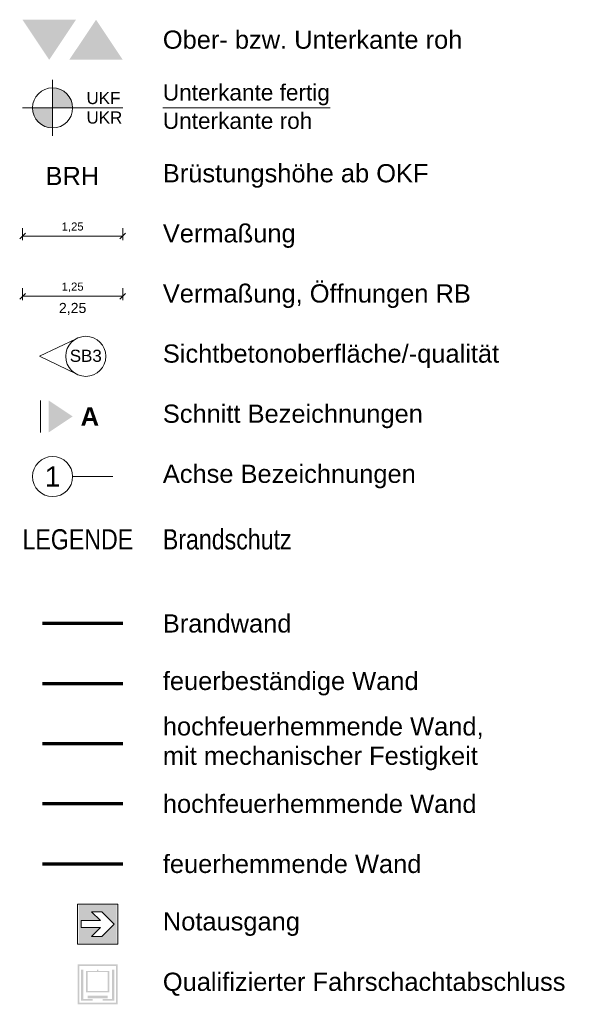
# Model space of a CAD drawing. Header units: metres. Extents: x -167 to 152, y -127 to 99.
# Tile 211 of 225: x 34.42 to 41.35, y -25.78 to -13.5. Entities that reach past the tile are written whole.
import ezdxf

# ---------------------------------------------------------------- set-up
doc = ezdxf.new("R2010")
doc.units = ezdxf.units.M
doc.header["$PDMODE"] = 1
doc.header["$PDSIZE"] = -2
doc.linetypes.add('Achsen 01', pattern=[5.291531, 3.175, -1.058062, 0.352704, -0.705764])
doc.linetypes.add('gestrichelt - 01', pattern=[2, 1, -1])
doc.layers.get('0').update_dxf_attribs({"lineweight": 25})
for name, color, linetype, lineweight in [('_Legende (2D)', 7, 'Continuous', 9), ('AV1-Brandschutzkonzept-Brandschutzkonzept', 7, 'Continuous', 5), ('Bemaßung-Bemaßung', 7, 'Continuous', 9), ('Keine', 7, 'Continuous', 9)]:
    doc.layers.add(name, color=color, linetype=linetype, lineweight=lineweight)
doc.layers.get('0').freeze()
doc.styles.add('Arial', font='arial.ttf')
doc.styles.add('Arial (bold)', font='arialbd.ttf')
doc.styles.add('Arial Narrow', font='ARIALN.TTF')
doc.dimstyles.new('COE 50', dxfattribs={"dimtxt": 126.090495, "dimasz": 0.001414, "dimexe": 0.001, "dimexo": 0.01, "dimgap": 0.001, "dimtad": 1, "dimdec": 3, "dimtxsty": 'Arial', "dimblk": 'VW_SLASH-4', "dimblk1": 'VW_SLASH-4', "dimblk2": 'VW_SLASH-4', "dimcen": 0, "dimadec": 3, "dimazin": 0, "dimtfac": 0.8, "dimtdec": 3, "dimtix": 1, "dimtmove": 0, "dimatfit": 0, "dimldrblk": 'VW_SLASH-3', "dimfxl": 0.002, "dimfxlon": 1, "dimfrac": 2, "dimtolj": 1, "dimarcsym": 0})

# ---------------------------------------------------------------- blocks, each defined once
blk = doc.blocks.new('Group-832')
at = {"layer": 'Keine', "color": 7, "linetype": 'Continuous', "lineweight": 9, "transparency": 33554687}
for points in [[(34.457, -13.5), (34.79, -14), (35.124, -13.5)], [(35.04, -14), (35.374, -13.5), (35.707, -14)]]:
    blk.add_solid(points, dxfattribs=at)
blk = doc.blocks.new('Group-833')
at = {"layer": 'Keine', "color": 7, "transparency": 33554687, "char_height": 0.1513, "attachment_point": 4, "line_spacing_factor": 0.967718, "style": 'Arial'}
for s, insert in [('UKF', (35.255, -14.478)), ('UKR', (35.255, -14.721))]:
    blk.add_mtext(s, dxfattribs=dict(at, insert=insert))
at = {"color": 255, "linetype": 'Continuous', "lineweight": 9, "transparency": 33554687}
blk.add_wipeout([(34.832, -14.85), (34.655, -14.777), (34.582, -14.6), (34.655, -14.423), (34.832, -14.35), (35.008, -14.423), (35.082, -14.599), (35.009, -14.776)], dxfattribs=at).dxf.layer = 'Keine'
at = {"layer": 'Keine', "linetype": 'Continuous', "lineweight": 0, "transparency": 33554687}
h = blk.add_hatch(color=7, dxfattribs=at)
edge = h.paths.add_edge_path()
edge.add_arc((34.832, -14.6), 0.25, 0, 90)
edge.add_line((34.832, -14.35), (34.832, -14.6))
edge.add_line((34.832, -14.6), (35.082, -14.6))
h = blk.add_hatch(color=7, dxfattribs=at)
edge = h.paths.add_edge_path()
edge.add_arc((34.832, -14.6), 0.25, 180, 270)
edge.add_line((34.832, -14.85), (34.832, -14.6))
edge.add_line((34.832, -14.6), (34.582, -14.6))
at = {"layer": 'Keine', "color": 7, "linetype": 'Continuous', "lineweight": 9, "transparency": 33554687}
for p, q in [((34.832, -14.25), (34.832, -14.95)), ((34.457, -14.6), (35.707, -14.6))]:
    blk.add_line(p, q, dxfattribs=at)
blk.add_circle((34.832, -14.6), 0.25, dxfattribs=at)
for start, end in [(0, 90), (180, 270)]:
    blk.add_arc((34.832, -14.6), 0.25, start, end, dxfattribs=at)
blk = doc.blocks.new('Group-834')
at = {"layer": 'Keine', "color": 7, "linetype": 'Continuous', "lineweight": 9, "transparency": 33554687, "flags": 128}
blk.add_lwpolyline([(35.124, -17.481), (34.668, -17.699), (35.124, -17.917)], dxfattribs=at)
at = {"layer": 'Keine', "color": 7, "linetype": 'Continuous', "lineweight": 9, "transparency": 33554687}
blk.add_circle((35.246, -17.699), 0.25, dxfattribs=at)
at = {"layer": 'Keine', "color": 7, "transparency": 33554687, "insert": (35.046, -17.617), "char_height": 0.1513, "attachment_point": 1, "line_spacing_factor": 0.967718, "style": 'Arial'}
blk.add_mtext('SB3', dxfattribs=at)
blk = doc.blocks.new('VW_SLASH-4')
at = {"color": 0, "linetype": 'ByBlock', "lineweight": -2, "transparency": 16777216}
blk.add_line((0, 0), (-1, 0), dxfattribs=at)
at = {"color": 0, "linetype": 'Continuous', "lineweight": 15, "transparency": 16777216, "flags": 128}
blk.add_lwpolyline([(0.5, 0.5), (-0.5, -0.5)], dxfattribs=at)
blk = doc.blocks.new('*D2165')
at = {"layer": 'Bemaßung-Bemaßung', "color": 0, "linetype": 'Continuous', "lineweight": -2, "transparency": 33554687}
for p, q in [((34.457, -16.099), (34.457, -16.249)), ((35.636, -16.199), (34.528, -16.199)), ((35.707, -16.099), (35.707, -16.249))]:
    blk.add_line(p, q, dxfattribs=at)
at = {"layer": 'Defpoints', "color": 0, "transparency": 33554687}
for p in [(34.457, -15.949), (35.707, -15.949), (34.457, -16.199)]:
    blk.add_point(p, dxfattribs=at)
at = {"layer": 'Bemaßung-Bemaßung', "color": 0, "lineweight": -2, "xscale": 0.070693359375, "yscale": 0.070693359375, "zscale": 0.070693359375, "rotation": 180}
blk.add_blockref('VW_SLASH-4', (34.457, -16.199), dxfattribs=at)
at = {"layer": 'Bemaßung-Bemaßung', "color": 0, "lineweight": -2, "xscale": 0.070693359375, "yscale": 0.070693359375, "zscale": 0.070693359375}
blk.add_blockref('VW_SLASH-4', (35.707, -16.199), dxfattribs=at)
at = {"layer": 'Bemaßung-Bemaßung', "color": 0, "lineweight": 25, "transparency": 33554687, "insert": (35.082, -16.089), "char_height": 0.1009, "attachment_point": 5, "style": 'Arial'}
blk.add_mtext('\\A1;1,25', dxfattribs=at)
blk = doc.blocks.new('VW_SLASH-3')
at = {"color": 0, "linetype": 'ByBlock', "lineweight": -2, "transparency": 16777216}
blk.add_line((0, 0), (-1, 0), dxfattribs=at)
at = {"color": 0, "linetype": 'Continuous', "lineweight": 15, "transparency": 16777216, "flags": 128}
blk.add_lwpolyline([(0.5, 0.5), (-0.5, -0.5)], dxfattribs=at)
blk = doc.blocks.new('*D2166')
at = {"layer": 'Bemaßung-Bemaßung', "color": 0, "linetype": 'Continuous', "lineweight": -2, "transparency": 33554687}
for p, q in [((34.457, -16.849), (34.457, -16.999)), ((35.636, -16.949), (34.528, -16.949)), ((35.707, -16.849), (35.707, -16.999))]:
    blk.add_line(p, q, dxfattribs=at)
at = {"layer": 'Defpoints', "color": 0, "transparency": 33554687}
for p in [(34.457, -16.699), (35.707, -16.699), (34.457, -16.949)]:
    blk.add_point(p, dxfattribs=at)
at = {"layer": 'Bemaßung-Bemaßung', "color": 0, "lineweight": -2, "xscale": 0.070693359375, "yscale": 0.070693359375, "zscale": 0.070693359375, "rotation": 180}
blk.add_blockref('VW_SLASH-4', (34.457, -16.949), dxfattribs=at)
at = {"layer": 'Bemaßung-Bemaßung', "color": 0, "lineweight": -2, "xscale": 0.070693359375, "yscale": 0.070693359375, "zscale": 0.070693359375}
blk.add_blockref('VW_SLASH-4', (35.707, -16.949), dxfattribs=at)
at = {"layer": 'Bemaßung-Bemaßung', "color": 0, "lineweight": 25, "transparency": 33554687, "insert": (35.082, -16.839), "char_height": 0.1009, "attachment_point": 5, "style": 'Arial'}
blk.add_mtext('\\A1;1,25', dxfattribs=at)
blk = doc.blocks.new('Group-838')
at = {"color": 255, "linetype": 'Continuous', "transparency": 33554687}
blk.add_wipeout([(35.144, -24.533), (35.645, -24.533), (35.645, -25.033), (35.144, -25.033)], dxfattribs=at).dxf.layer = 'Keine'
at = {"layer": 'Keine', "color": 7, "linetype": 'Continuous', "transparency": 33554687, "flags": 128}
blk.add_lwpolyline([(35.144, -24.533), (35.645, -24.533), (35.645, -25.033), (35.144, -25.033)], close=True, dxfattribs=at)
at = {"layer": 'Keine', "color": 106, "linetype": 'Continuous', "true_color": 0x008011, "transparency": 33554687}
blk.add_solid([(35.157, -25.021), (35.632, -25.021), (35.157, -24.546), (35.632, -24.546)], dxfattribs=at)
at = {"color": 255, "linetype": 'Continuous', "transparency": 33554687}
blk.add_wipeout([(35.429, -24.827), (35.318, -24.938), (35.445, -24.938), (35.6, -24.783), (35.445, -24.629), (35.318, -24.629), (35.429, -24.739), (35.189, -24.739), (35.189, -24.827)], dxfattribs=at).dxf.layer = 'Keine'
at = {"layer": 'Keine', "color": 255, "linetype": 'Continuous', "transparency": 33554687, "flags": 128}
blk.add_lwpolyline([(35.429, -24.827), (35.318, -24.938), (35.445, -24.938), (35.6, -24.783), (35.445, -24.629), (35.318, -24.629), (35.429, -24.739), (35.189, -24.739), (35.189, -24.827)], close=True, dxfattribs=at)
blk = doc.blocks.new('Group-839')
at = {"color": 255, "linetype": 'Continuous', "lineweight": 5, "transparency": 33554687}
blk.add_wipeout([(35.144, -25.283), (35.645, -25.283), (35.645, -25.783), (35.144, -25.783)], dxfattribs=at).dxf.layer = 'AV1-Brandschutzkonzept-Brandschutzkonzept'
at = {"layer": 'AV1-Brandschutzkonzept-Brandschutzkonzept', "linetype": 'Continuous', "lineweight": 0, "transparency": 33554687}
h = blk.add_hatch(color=25, dxfattribs=at)
h.paths.add_polyline_path([(35.144, -25.283), (35.645, -25.283), (35.645, -25.783), (35.144, -25.783)])
h.paths.add_polyline_path([(35.165, -25.304), (35.165, -25.762), (35.624, -25.762), (35.624, -25.304)])
for points in [[(35.215, -25.719), (35.332, -25.719), (35.332, -25.74), (35.186, -25.74), (35.186, -25.35), (35.215, -25.35)], [(35.574, -25.719), (35.457, -25.719), (35.457, -25.74), (35.603, -25.74), (35.603, -25.35), (35.574, -25.35)]]:
    blk.add_hatch(color=250, dxfattribs=at).paths.add_polyline_path(points)
h = blk.add_hatch(color=250, dxfattribs=at)
h.paths.add_polyline_path([(35.386, -25.35), (35.402, -25.35), (35.402, -25.366), (35.541, -25.366), (35.541, -25.632), (35.248, -25.632), (35.248, -25.366), (35.386, -25.366)])
h.paths.add_polyline_path([(35.52, -25.616), (35.52, -25.382), (35.269, -25.382), (35.269, -25.616)])
at = {"layer": 'AV1-Brandschutzkonzept-Brandschutzkonzept', "color": 250, "linetype": 'Continuous', "transparency": 33554687}
blk.add_solid([(35.269, -25.707), (35.52, -25.707), (35.269, -25.677), (35.52, -25.677)], dxfattribs=at)
blk = doc.blocks.new('Legende (2D)')
at = {"layer": 'AV1-Brandschutzkonzept-Brandschutzkonzept', "color": 14, "linetype": 'gestrichelt - 01', "lineweight": 70, "transparency": 33554687}
blk.add_line((35.7069, -21.0333), (34.4569, -21.0333), dxfattribs=at)
at = {"layer": 'Keine', "color": 7, "linetype": 'Continuous', "lineweight": 9, "transparency": 33554687}
blk.add_line((36.2069, -14.5996), (38.2933, -14.5996), dxfattribs=at)
at = {"layer": 'Keine', "color": 7, "linetype": 'Achsen 01', "lineweight": 18, "transparency": 33554687}
blk.add_line((34.6819, -18.2492), (34.6819, -18.6492), dxfattribs=at)
at = {"layer": 'Keine', "color": 1, "linetype": 'Achsen 01', "lineweight": 18, "true_color": 0xff0000, "transparency": 33554687}
blk.add_line((35.5819, -19.1992), (35.0819, -19.1992), dxfattribs=at)
at = {"layer": 'Keine', "color": 220, "linetype": 'gestrichelt - 01', "lineweight": 70, "true_color": 0xff00bc, "transparency": 33554687}
blk.add_line((35.7069, -21.7833), (34.4569, -21.7833), dxfattribs=at)
at = {"layer": 'Keine', "color": 2, "linetype": 'gestrichelt - 01', "lineweight": 70, "true_color": 0xdfff00, "transparency": 33554687}
blk.add_line((35.7069, -22.5333), (34.4569, -22.5333), dxfattribs=at)
at = {"layer": 'Keine', "color": 1, "linetype": 'gestrichelt - 01', "lineweight": 70, "true_color": 0xff0000, "transparency": 33554687}
blk.add_line((35.7069, -23.2833), (34.4569, -23.2833), dxfattribs=at)
at = {"layer": 'Keine', "color": 40, "linetype": 'gestrichelt - 01', "lineweight": 70, "true_color": 0xffc000, "transparency": 33554687}
blk.add_line((35.7069, -24.0333), (34.4569, -24.0333), dxfattribs=at)
at = {"layer": 'Keine', "color": 1, "linetype": 'Continuous', "lineweight": 18, "true_color": 0xff0000, "transparency": 33554687}
blk.add_circle((34.8319, -19.1992), 0.25, dxfattribs=at)
at = {"layer": 'Keine', "color": 7, "linetype": 'Continuous', "lineweight": 18, "transparency": 33554687}
blk.add_solid([(34.7819, -18.2492), (34.7819, -18.6492), (35.0819, -18.4492)], dxfattribs=at)
at = {"layer": 'Keine', "color": 7, "transparency": 33554687}
for name in ['Group-832', 'Group-833', 'Group-834', 'Group-838', 'Group-839']:
    blk.add_blockref(name, (0, 0), dxfattribs=at)
at = {"layer": 'AV1-Brandschutzkonzept-Brandschutzkonzept', "color": 7, "transparency": 33554687, "attachment_point": 4, "line_spacing_factor": 0.969122, "style": 'Arial'}
for s, insert, char_height in [('Notausgang', (36.2069, -24.7833), 0.22696), ('Qualifizierter Fahrschachtabschluss', (36.2069, -25.5333), 0.226963)]:
    blk.add_mtext(s, dxfattribs=dict(at, insert=insert, char_height=char_height))
at = {"layer": 'Keine', "color": 7, "transparency": 33554687}
for s, insert, char_height, attachment_point, line_spacing_factor, style in [('Ober- bzw. Unterkante roh', (36.2069, -13.75), 0.226963, 4, 0.969122, 'Arial'), ('Unterkante fertig', (36.2069, -14.4373), 0.201745, 4, 0.969122, 'Arial'), ('Unterkante roh', (36.2069, -14.7619), 0.201745, 4, 0.969122, 'Arial'), ('BRH', (34.7436, -15.4492), 0.22696, 4, 0.969122, 'Arial'), ('Brüstungshöhe ab OKF', (36.2069, -15.4492), 0.226963, 4, 0.969122, 'Arial'), ('Vermaßung', (36.2069, -16.1992), 0.22696, 4, 0.969122, 'Arial'), ('Vermaßung, Öffnungen RB', (36.2069, -16.9492), 0.226963, 4, 0.969122, 'Arial'), ('2,25', (35.0819, -17.0329), 0.12609, 2, 0.969122, 'Arial'), ('Sichtbetonoberfläche/-qualität', (36.2069, -17.6992), 0.226963, 4, 0.969122, 'Arial'), ('Schnitt Bezeichnungen', (36.2069, -18.4492), 0.226963, 4, 0.969122, 'Arial'), ('A', (35.1819, -18.4492), 0.227, 4, 0.969122, 'Arial (bold)'), ('Achse Bezeichnungen', (36.2069, -19.1992), 0.226963, 4, 0.969122, 'Arial'), ('LEGENDE', (34.4569, -19.8564), 0.25218, 1, 0.966594, 'Arial Narrow'), ('Brandwand', (36.2069, -21.0333), 0.22696, 4, 0.969122, 'Arial'), ('feuerbeständige Wand', (36.2069, -21.7833), 0.226963, 4, 0.969122, 'Arial'), ('hochfeuerhemmende Wand,\\Pmit mechanischer Festigkeit', (36.2069, -22.5333), 0.226963, 4, 0.969122, 'Arial'), ('hochfeuerhemmende Wand', (36.2069, -23.2833), 0.226963, 4, 0.969122, 'Arial'), ('feuerhemmende Wand', (36.2069, -24.0333), 0.226963, 4, 0.969122, 'Arial')]:
    blk.add_mtext(s, dxfattribs=dict(at, insert=insert, char_height=char_height, attachment_point=attachment_point, line_spacing_factor=line_spacing_factor, style=style))
at = {"layer": 'Keine', "color": 1, "true_color": 0xff0000, "transparency": 33554687, "insert": (34.8319, -19.1992), "char_height": 0.2522, "attachment_point": 5, "line_spacing_factor": 0.969122, "style": 'Arial'}
blk.add_mtext('1', dxfattribs=at)
at = {"layer": 'Keine', "color": 253, "transparency": 33554687, "insert": (36.2069, -19.8564), "char_height": 0.252181, "attachment_point": 1, "line_spacing_factor": 0.966594, "style": 'Arial Narrow'}
blk.add_mtext('Brandschutz', dxfattribs=at)
at = {"layer": 'Bemaßung-Bemaßung', "color": 7, "linetype": 'Continuous', "lineweight": 25, "transparency": 33554687}
for base, p1, p2, picture, middle in [((34.4569, -16.1992), (35.7069, -15.9492), (34.4569, -15.9492), '*D2165', (35.0819, -16.0885)), ((34.4569, -16.9492), (35.7069, -16.6992), (34.4569, -16.6992), '*D2166', (35.0819, -16.8385))]:
    dim = blk.add_linear_dim(base=base, p1=p1, p2=p2, text='1,25', dimstyle='COE 50', override={"dimtxt": 0.100872, "dimasz": 0.070693, "dimexe": 0.05, "dimgap": 0.05, "dimpost": '<>', "dimtxsty": 'Arial', "dimtmove": 2, "dimfxl": 0.1}, dxfattribs=at)
    dim.commit()
    dim.dimension.update_dxf_attribs({"geometry": picture, "text_midpoint": middle})

msp = doc.modelspace()

# ---------------------------------------------------------------- block references
at = {"layer": '_Legende (2D)'}
msp.add_blockref('Legende (2D)', (0, 0), dxfattribs=at)

doc.saveas('drawing.dxf')
